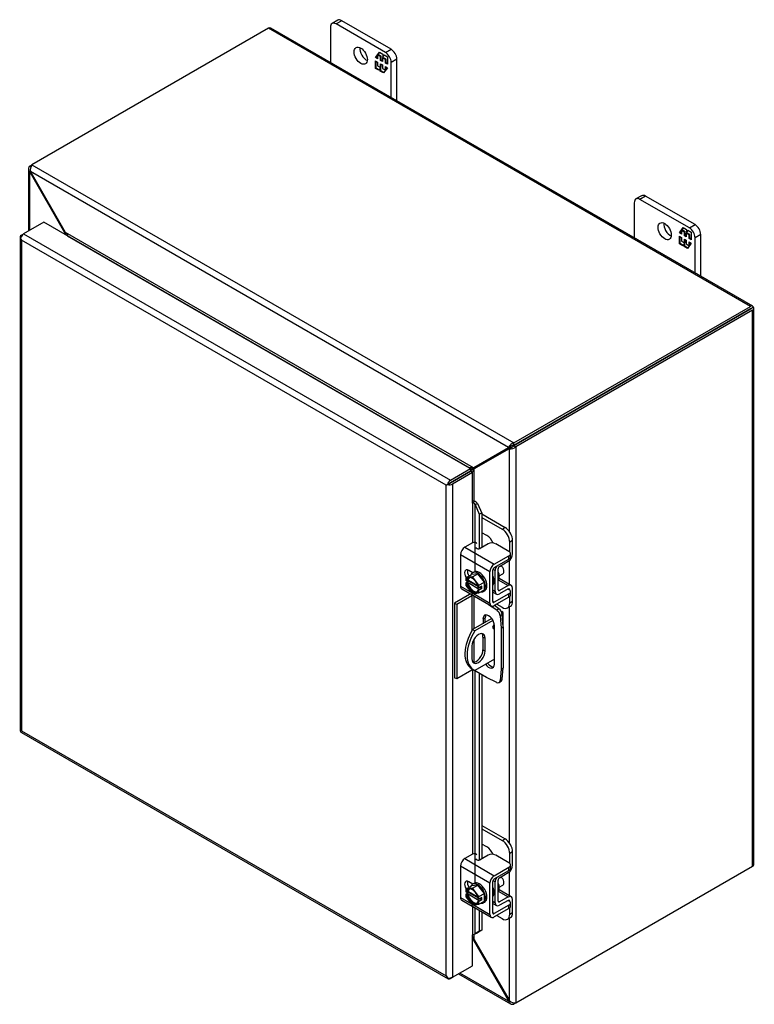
# Model space of a CAD drawing. Header units: inches. Extents: x 2 to 118, y 3 to 79.
# Tile 5 of 6: x 79 to 96, y 54 to 76. Entities that reach past the tile are written whole.
import ezdxf

# ---------------------------------------------------------------- set-up
doc = ezdxf.new("R2010")
doc.units = ezdxf.units.IN
doc.header["$MEASUREMENT"] = 0
for name, color, linetype in [('COM40153-1', 7, 'CONTINUOUS'), ('COM40153-2', 7, 'CONTINUOUS'), ('COM42667', 7, 'CONTINUOUS'), ('COM42780', 7, 'CONTINUOUS'), ('COM48443', 7, 'CONTINUOUS'), ('COM71780-3', 7, 'CONTINUOUS'), ('FET07710', 7, 'CONTINUOUS'), ('SCC19011', 7, 'CONTINUOUS'), ('SPR20265', 7, 'CONTINUOUS'), ('WAF25035', 7, 'CONTINUOUS')]:
    doc.layers.add(name, color=color, linetype=linetype)

msp = doc.modelspace()

# ---------------------------------------------------------------- linework, layer by layer
at = {"layer": 'COM40153-1', "color": 7}
for p, q in [((89.795, 62.696), (89.811, 62.687)), ((89.843, 62.337), (89.843, 62.642)), ((89.578, 62.523), (89.132, 62.265)), ((89.605, 62.48), (89.183, 62.236)), ((89.132, 62.265), (89.183, 62.236)), ((89.114, 61.885), (89.114, 61.589)), ((89.372, 62.093), (89.423, 62.063)), ((89.372, 62.093), (89.372, 61.796)), ((89.423, 61.767), (89.423, 62.063)), ((89.372, 61.796), (89.423, 61.767)), ((89.638, 61.58), (89.183, 61.317)), ((89.108, 61.359), (89.159, 61.33))]:
    msp.add_line(p, q, dxfattribs=at)
for centre, major_axis, start_param, end_param in [((89.735, 62.642), (-0.108, 0), 2.529725, 3.926991), ((89.644, 62.349), (-0.0313, -0.0541), 4.139289, 6.283185), ((89.593, 62.379), (0.0313, 0.0541), 4.093609, 5.210881), ((89.483, 62.008), (0.375, 0.65), 1.508132, 3.141593), ((89.534, 61.979), (0.375, 0.65), 1.508132, 3.204257), ((89.269, 61.974), (-0.109, -0.189), 2.356194, 5.497787), ((89.218, 62.004), (-0.109, -0.189), 2.356194, 2.906426), ((89.644, 62.349), (-0.0313, -0.0541), 0, 0.63978), ((89.269, 61.678), (0.109, 0.189), 2.356194, 5.497787), ((89.218, 61.707), (0.109, 0.189), 3.37676, 5.497787)]:
    msp.add_ellipse(centre, major_axis=major_axis, ratio=0.57735, start_param=start_param, end_param=end_param, dxfattribs=at)
at = {"layer": 'COM40153-2', "color": 7}
for p, q in [((89.06, 63.083), (88.712, 62.882)), ((89.111, 63.054), (88.763, 62.853)), ((89.111, 63.054), (89.111, 62.23)), ((89.161, 63.049), (89.161, 62.282)), ((88.712, 62.882), (88.712, 61.147)), ((88.763, 62.853), (88.712, 62.882)), ((88.763, 62.853), (88.763, 61.118)), ((89.499, 62.854), (89.691, 62.724)), ((89.742, 62.753), (89.637, 62.825)), ((89.691, 62.724), (89.742, 62.753)), ((89.822, 62.614), (89.772, 62.585)), ((89.772, 62.585), (89.792, 62.3)), ((89.843, 62.33), (89.822, 62.614)), ((89.373, 62.513), (89.423, 62.543)), ((89.373, 62.513), (89.373, 62.404)), ((89.423, 62.433), (89.423, 62.543)), ((89.638, 61.462), (89.638, 62.36)), ((89.792, 62.3), (89.843, 62.33)), ((89.792, 62.3), (89.792, 61.344)), ((89.843, 62.33), (89.843, 61.373)), ((89.161, 62.041), (89.161, 61.509)), ((89.111, 61.319), (88.763, 61.118)), ((89.111, 61.357), (89.111, 61.319)), ((89.161, 61.328), (89.161, 61.319)), ((89.455, 61.149), (89.161, 61.319)), ((89.792, 61.344), (89.772, 61.083)), ((89.792, 61.344), (89.843, 61.373)), ((89.822, 61.112), (89.843, 61.373)), ((88.763, 61.118), (88.712, 61.147)), ((89.691, 61.037), (89.455, 61.149)), ((89.746, 61.035), (89.797, 61.064)), ((89.772, 61.083), (89.822, 61.112))]:
    msp.add_line(p, q, dxfattribs=at)
for centre, major_axis, start_param, end_param in [((89.136, 63.039), (-0.108, 0), 5.211068, 5.497787), ((89.136, 63.039), (-0.036, 0), 4.484793, 5.497787), ((89.505, 62.437), (0.094, -0.162), 0.785398, 3.926991), ((89.556, 62.466), (0.094, -0.162), 3.416574, 3.926991), ((89.683, 62.627), (0.062, -0.108), 0.872665, 2.268928), ((89.734, 62.656), (-0.062, 0.108), 4.014257, 5.410521), ((89.505, 61.539), (-0.094, 0.162), 1.73559, 3.926991), ((89.556, 61.568), (-0.094, 0.162), 1.73559, 2.866611), ((89.136, 61.304), (0.036, 0), 0.785398, 2.356194), ((89.683, 61.143), (-0.062, 0.108), 2.443461, 3.839724), ((89.734, 61.172), (-0.062, 0.108), 3.141593, 3.839724)]:
    msp.add_ellipse(centre, major_axis=major_axis, ratio=0.57735, start_param=start_param, end_param=end_param, dxfattribs=at)
at = {"layer": 'COM42667', "color": 7}
for p, q in [((89.13, 64.286), (88.949, 64.182)), ((88.949, 64.182), (89.635, 63.786)), ((89.491, 64.263), (89.308, 64.157)), ((89.976, 64.085), (89.668, 64.263)), ((89.534, 63.61), (88.848, 64.006)), ((88.848, 64.006), (88.848, 63.279)), ((89.635, 63.786), (89.976, 63.983)), ((89.976, 63.905), (89.976, 63.983)), ((90.013, 63.956), (90.013, 64.034)), ((89.635, 63.708), (89.976, 63.905)), ((89.137, 63.591), (89.042, 63.645)), ((89.534, 62.883), (89.534, 63.61)), ((89.601, 62.921), (89.601, 63.649)), ((88.848, 63.279), (89.103, 63.131)), ((88.878, 63.213), (89.564, 62.817)), ((89.152, 63.103), (89.534, 62.883)), ((89.976, 63.099), (89.635, 62.902)), ((89.96, 63.21), (89.976, 63.201)), ((89.976, 63.021), (89.976, 63.099)), ((90.013, 63.072), (90.013, 63.15)), ((89.635, 62.902), (89.601, 62.921)), ((89.976, 63.021), (89.635, 62.824)), ((89.13, 57.039), (88.949, 56.934)), ((88.949, 56.934), (89.635, 56.538)), ((89.491, 57.016), (89.308, 56.91)), ((89.976, 56.837), (89.668, 57.016)), ((89.534, 56.363), (88.848, 56.759)), ((88.848, 56.759), (88.848, 56.031)), ((89.635, 56.538), (89.976, 56.735)), ((89.635, 56.461), (89.976, 56.658)), ((89.976, 56.658), (89.976, 56.735)), ((90.013, 56.709), (90.013, 56.786)), ((89.137, 56.343), (89.042, 56.398)), ((89.601, 55.674), (89.601, 56.402)), ((89.534, 55.635), (89.534, 56.363)), ((88.848, 56.031), (89.103, 55.884)), ((88.878, 55.966), (89.564, 55.57)), ((89.96, 55.963), (89.976, 55.954)), ((89.152, 55.856), (89.534, 55.635)), ((89.976, 55.852), (89.635, 55.655)), ((89.976, 55.774), (89.635, 55.577)), ((89.976, 55.774), (89.976, 55.852)), ((90.013, 55.825), (90.013, 55.903)), ((89.635, 55.655), (89.601, 55.674))]:
    msp.add_line(p, q, dxfattribs=at)
for centre, major_axis, start_param, end_param in [((88.949, 64.065), (-0.072, -0.124), 3.926991, 5.497787), ((89.172, 64.261), (-0.06, 0), 3.141593, 5.497787), ((89.265, 64.181), (0.06, 0), 2.929457, 5.497787), ((89.579, 64.212), (0.125, 0), 0.785398, 2.356194), ((89.888, 64.034), (-0.125, 0), 2.356194, 3.926991), ((89.888, 63.956), (-0.125, 0), 2.356194, 3.141593), ((89.635, 63.669), (0.072, 0.124), 0.785398, 2.356194), ((89.042, 63.53), (0.07, -0.122), 2.356194, 4.826451), ((89.109, 63.569), (0.07, -0.122), 3.6401, 4.826451), ((89.635, 63.669), (0.024, 0.0416), 0.785398, 2.356194), ((88.949, 63.337), (0.072, 0.124), 2.356194, 3.141593), ((89.888, 63.15), (-0.125, 0), 2.356194, 3.926991), ((89.888, 63.072), (-0.125, 0), 2.356194, 3.141593), ((89.635, 62.941), (0.071, 0.124), 2.356194, 3.926991), ((89.635, 62.941), (0.024, 0.0416), 2.356194, 3.926991), ((88.949, 56.818), (-0.072, -0.124), 3.926991, 5.497787), ((89.172, 57.014), (-0.06, 0), 3.141593, 5.497787), ((89.265, 56.934), (0.06, 0), 2.929457, 5.497787), ((89.579, 56.964), (0.125, 0), 0.785398, 2.356194), ((89.888, 56.786), (-0.125, 0), 2.356194, 3.926991), ((89.888, 56.709), (-0.125, 0), 2.356194, 3.141593), ((89.042, 56.283), (0.07, -0.122), 2.356194, 4.826451), ((89.109, 56.322), (0.07, -0.122), 3.6401, 4.826451), ((89.635, 56.422), (0.072, 0.124), 0.785398, 2.356194), ((89.635, 56.422), (0.024, 0.0416), 0.785398, 2.356194), ((88.949, 56.09), (0.072, 0.124), 2.356194, 3.141593), ((89.888, 55.903), (-0.125, 0), 2.356194, 3.926991), ((89.888, 55.825), (-0.125, 0), 2.356194, 3.141593), ((89.635, 55.694), (0.071, 0.124), 2.356194, 3.926991), ((89.635, 55.694), (0.024, 0.0416), 2.356194, 3.926991)]:
    msp.add_ellipse(centre, major_axis=major_axis, ratio=0.57735, start_param=start_param, end_param=end_param, dxfattribs=at)
at = {"layer": 'COM42780', "color": 7}
for p, q in [((89.345, 64.957), (89.885, 64.645)), ((89.345, 64.879), (89.818, 64.606)), ((89.818, 64.606), (89.885, 64.645)), ((89.464, 64.453), (89.345, 64.522)), ((90.062, 64.339), (89.995, 64.3)), ((89.995, 64.071), (89.995, 64.3)), ((90.062, 64.035), (90.062, 64.339)), ((89.758, 63.738), (89.962, 63.861)), ((89.605, 63.671), (89.657, 63.641)), ((89.657, 63.156), (89.657, 63.641)), ((89.725, 63.195), (89.725, 63.68)), ((89.729, 63.423), (89.962, 63.289)), ((90.032, 63.295), (89.748, 63.459)), ((89.962, 63.289), (89.758, 63.175)), ((89.601, 63.189), (89.657, 63.156)), ((89.601, 63.14), (89.687, 63.091)), ((89.725, 63.194), (89.758, 63.175)), ((89.961, 63.211), (89.757, 63.097)), ((89.961, 63.21), (89.995, 63.191)), ((89.995, 63.187), (89.995, 63.191)), ((89.995, 62.887), (89.995, 63.035)), ((90.062, 62.926), (90.062, 63.23)), ((89.692, 62.857), (89.818, 62.785)), ((89.943, 62.772), (90.01, 62.811)), ((89.995, 62.887), (90.062, 62.926)), ((89.345, 57.709), (89.885, 57.398)), ((89.345, 57.632), (89.818, 57.359)), ((89.818, 57.359), (89.885, 57.398)), ((89.464, 57.206), (89.345, 57.275)), ((90.062, 57.091), (89.995, 57.053)), ((90.062, 56.787), (90.062, 57.091)), ((89.995, 56.824), (89.995, 57.053)), ((89.758, 56.491), (89.962, 56.613)), ((89.605, 56.424), (89.657, 56.394)), ((89.657, 55.909), (89.657, 56.394)), ((89.725, 55.948), (89.725, 56.433)), ((89.729, 56.176), (89.962, 56.042)), ((90.032, 56.048), (89.748, 56.212)), ((89.601, 55.941), (89.657, 55.909)), ((89.725, 55.947), (89.758, 55.928)), ((89.961, 55.964), (89.757, 55.85)), ((89.962, 56.042), (89.758, 55.928)), ((89.961, 55.963), (89.995, 55.944)), ((89.995, 55.94), (89.995, 55.944)), ((90.062, 55.678), (90.062, 55.982)), ((89.601, 55.893), (89.687, 55.843)), ((89.995, 55.64), (89.995, 55.787)), ((89.692, 55.61), (89.818, 55.538)), ((89.943, 55.525), (90.01, 55.564)), ((89.995, 55.64), (90.062, 55.678))]:
    msp.add_line(p, q, dxfattribs=at)
for centre, major_axis, start_param, end_param in [((89.885, 64.441), (-0.125, 0.217), 3.926991, 5.497787), ((89.464, 64.249), (0.125, -0.217), 1.392108, 2.356194), ((89.818, 64.402), (0.125, -0.217), 0.785398, 2.356194), ((89.961, 63.976), (-0.072, -0.124), 0.802851, 2.356194), ((89.758, 63.699), (-0.071, -0.124), 4.744903, 5.497787), ((89.758, 63.699), (-0.024, -0.0416), 3.944444, 5.497787), ((89.615, 63.578), (0.097, -0.169), 0.133398, 1.437398), ((89.961, 63.171), (-0.072, -0.124), 2.356194, 3.909538), ((89.758, 63.215), (0.072, 0.124), 2.356194, 3.909538), ((89.758, 63.215), (0.024, 0.0416), 2.356194, 3.909538), ((89.961, 63.171), (-0.024, -0.0416), 2.356194, 3.909538), ((89.818, 62.989), (-0.125, 0.217), 2.356194, 3.926991), ((89.885, 63.028), (-0.125, 0.217), 3.141593, 3.926991), ((89.818, 57.155), (0.125, -0.217), 0.785398, 2.356194), ((89.885, 57.193), (-0.125, 0.217), 3.926991, 5.497787), ((89.464, 57.002), (0.125, -0.217), 1.392108, 2.356194), ((89.961, 56.729), (-0.071, -0.124), 0.802851, 2.356194), ((89.758, 56.452), (-0.072, -0.124), 4.744903, 5.497787), ((89.758, 56.452), (-0.024, -0.0416), 3.944444, 5.497787), ((89.615, 56.331), (0.097, -0.169), 0.133398, 1.437398), ((89.758, 55.967), (0.024, 0.0416), 2.356194, 3.909538), ((89.961, 55.924), (-0.024, -0.0416), 2.356194, 3.909538), ((89.961, 55.924), (-0.071, -0.124), 2.356194, 3.909538), ((89.758, 55.967), (0.071, 0.124), 2.356194, 3.909538), ((89.818, 55.742), (-0.125, 0.217), 2.356194, 3.926991), ((89.885, 55.78), (-0.125, 0.217), 3.141593, 3.926991)]:
    msp.add_ellipse(centre, major_axis=major_axis, ratio=0.57735, start_param=start_param, end_param=end_param, dxfattribs=at)
at = {"layer": 'COM48443', "color": 7}
for p, q in [((84.382, 76.264), (78.878, 73.086)), ((95.594, 69.79), (84.382, 76.264)), ((95.648, 69.796), (84.436, 76.269)), ((78.795, 72.987), (78.795, 71.54)), ((78.827, 73.056), (78.878, 73.086)), ((78.854, 73.041), (78.827, 73.056)), ((78.845, 72.928), (78.827, 72.918)), ((78.827, 71.559), (78.827, 72.918)), ((78.844, 72.895), (78.827, 72.918)), ((78.844, 72.895), (78.857, 72.902)), ((79.646, 71.505), (78.844, 72.895)), ((89.969, 66.506), (78.845, 72.928)), ((78.857, 72.902), (78.845, 72.928)), ((79.659, 71.512), (78.857, 72.902)), ((78.878, 73.086), (90.089, 66.613)), ((79.646, 71.505), (79.659, 71.512)), ((89.155, 66.029), (79.659, 71.512)), ((79.646, 71.459), (79.646, 71.505)), ((79.707, 71.426), (79.706, 71.425)), ((89.057, 66.027), (79.707, 71.426)), ((90.089, 66.613), (95.594, 69.79)), ((90.089, 66.554), (95.594, 69.732)), ((95.594, 69.732), (90.09, 66.554)), ((95.645, 69.702), (90.14, 66.524)), ((95.666, 69.773), (95.594, 69.732)), ((95.666, 69.773), (95.594, 69.732)), ((95.594, 69.732), (95.645, 69.761)), ((95.594, 69.732), (95.594, 69.732)), ((95.594, 69.732), (95.594, 69.732)), ((95.645, 56.756), (95.645, 69.702)), ((95.676, 56.8), (95.676, 69.746)), ((89.958, 66.493), (89.155, 66.029)), ((89.971, 66.471), (89.168, 66.007)), ((90.009, 66.522), (89.206, 66.059)), ((90.022, 66.5), (89.219, 66.037)), ((89.958, 66.493), (90.009, 66.522)), ((89.969, 66.506), (89.958, 66.493)), ((90.02, 66.535), (89.969, 66.506)), ((89.971, 66.471), (90.022, 66.5)), ((89.988, 66.474), (89.971, 66.471)), ((90.039, 66.503), (89.988, 66.474)), ((89.988, 64.548), (89.988, 66.474)), ((90.02, 66.535), (90.009, 66.522)), ((90.013, 66.531), (90.027, 66.538)), ((90.039, 66.503), (90.022, 66.5)), ((90.045, 66.508), (90.031, 66.499)), ((90.089, 66.554), (90.089, 66.613)), ((90.09, 66.554), (90.14, 66.524)), ((90.14, 66.524), (90.14, 53.578)), ((89.056, 66.027), (89.057, 66.027)), ((89.057, 66.027), (89.057, 66.026)), ((89.206, 66.059), (89.155, 66.029)), ((89.219, 66.037), (89.168, 66.007)), ((89.168, 65.256), (89.168, 66.007)), ((89.073, 65.948), (89.073, 65.949)), ((89.988, 63.321), (89.988, 63.879)), ((89.988, 57.3), (89.988, 62.798)), ((89.988, 56.074), (89.988, 56.632)), ((90.14, 53.578), (95.645, 56.756)), ((89.988, 53.629), (89.988, 55.551)), ((89.155, 55.034), (89.132, 55.048)), ((89.155, 55.034), (89.168, 55.042)), ((89.155, 55.034), (89.958, 53.644)), ((89.168, 55.042), (89.168, 55.17)), ((89.168, 55.042), (89.971, 53.652)), ((88.805, 54.254), (90.014, 53.556)), ((89.969, 53.618), (88.836, 54.272)), ((89.958, 53.644), (89.971, 53.652)), ((89.958, 53.644), (89.969, 53.618)), ((89.971, 53.652), (89.988, 53.629)), ((89.988, 53.629), (89.969, 53.618)), ((90.089, 53.58), (90.089, 53.549)), ((90.14, 53.578), (90.089, 53.549))]:
    msp.add_line(p, q, dxfattribs=at)
for centre, radius, start, end in [((78.888, 72.987), 0.0923, 131.3818, 228.6182), ((79.032, 72.971), 0.192, 143.5515, 192.9586), ((90.146, 66.429), 0.192, 107.0414, 156.4485), ((90.009, 66.665), 0.192, 263.5515, 312.9586), ((90.093, 66.406), 0.148, 91.3268, 119.2753), ((89.966, 66.628), 0.144, 300.272, 329.1259), ((91.849, 61.098), 5.595, 118.0355, 119.6858), ((86.224, 70.84), 5.635, 300.4684, 301.9581), ((90.06, 53.636), 0.0923, 191.3818, 288.6182), ((90.119, 53.769), 0.192, 227.0414, 276.4485)]:
    msp.add_arc(centre, radius, start, end, dxfattribs=at)
for centre, major_axis, ratio, start_param, end_param in [((84.382, 76.175), (-0.054, -0.0935), 0.57735, 3.141593, 3.926991), ((95.594, 69.702), (-0.054, -0.0935), 0.57735, 2.696031, 3.926991), ((95.568, 69.717), (-0.036, -0.0208), 0.000948, 2.356741, 3.927537), ((95.568, 69.717), (-0.036, -0.0207), 0.000948, 2.355648, 3.926445), ((95.568, 69.717), (0.108, 0.062), 0.000948, -0.784852, -0.445015), ((95.568, 69.717), (0.108, 0.062), 0.000948, 0.445015, 0.784852), ((95.568, 69.746), (-0.108, 0), 0.57735, 2.356194, 3.587154), ((95.568, 56.8), (-0.108, 0), 0.57735, 2.356194, 3.141593)]:
    msp.add_ellipse(centre, major_axis=major_axis, ratio=ratio, start_param=start_param, end_param=end_param, dxfattribs=at)
for points, knots in [([(79.707, 71.426), (79.708, 71.427), (79.709, 71.428), (79.71, 71.43), (79.711, 71.432), (79.711, 71.436), (79.71, 71.44), (79.708, 71.447), (79.706, 71.451), (79.702, 71.459), (79.7, 71.463), (79.692, 71.475), (79.686, 71.482), (79.673, 71.497), (79.666, 71.505), (79.659, 71.512)], [0, 0, 0, 0, 0.0625, 0.0625, 0.125, 0.125, 0.25, 0.25, 0.375, 0.375, 0.5, 0.5, 0.75, 0.75, 1, 1, 1, 1]), ([(79.646, 71.505), (79.649, 71.495), (79.651, 71.485), (79.654, 71.468), (79.655, 71.461), (79.655, 71.455)], [0, 0, 0, 0, 0.25, 0.25, 0.4064598, 0.4064598, 0.4064598, 0.4064598]), ([(89.155, 66.029), (89.148, 66.031), (89.14, 66.032), (89.124, 66.033), (89.116, 66.034), (89.103, 66.034), (89.099, 66.034), (89.09, 66.034), (89.085, 66.034), (89.076, 66.033), (89.072, 66.032), (89.065, 66.031), (89.063, 66.03), (89.06, 66.029), (89.058, 66.028), (89.057, 66.027)], [0, 0, 0, 0, 0.25, 0.25, 0.5, 0.5, 0.625, 0.625, 0.75, 0.75, 0.875, 0.875, 0.9375, 0.9375, 1, 1, 1, 1]), ([(89.126, 65.93), (89.126, 65.93), (89.126, 65.93), (89.129, 65.933), (89.131, 65.937), (89.137, 65.944), (89.139, 65.948), (89.144, 65.956), (89.146, 65.959), (89.152, 65.971), (89.156, 65.978), (89.163, 65.993), (89.166, 66), (89.168, 66.007)], [0.1218235, 0.1218235, 0.1218235, 0.1218235, 0.125, 0.125, 0.25, 0.25, 0.375, 0.375, 0.5, 0.5, 0.75, 0.75, 1, 1, 1, 1]), ([(89.168, 55.042), (89.166, 55.052), (89.163, 55.061), (89.156, 55.08), (89.152, 55.089), (89.146, 55.102), (89.144, 55.106), (89.139, 55.113), (89.137, 55.116), (89.134, 55.12), (89.133, 55.121), (89.132, 55.121)], [0, 0, 0, 0, 0.25, 0.25, 0.5, 0.5, 0.625, 0.625, 0.75, 0.75, 0.7782984, 0.7782984, 0.7782984, 0.7782984])]:
    msp.add_open_spline(points, degree=3, knots=knots, dxfattribs=at)
msp.add_open_spline([(89.133, 55.054), (89.141, 55.048), (89.148, 55.041), (89.155, 55.034)], degree=3, dxfattribs=at)
at = {"layer": 'COM71780-3', "color": 7}
for p, q in [((79.151, 71.746), (78.685, 71.476)), ((89.081, 66.012), (79.151, 71.746)), ((78.602, 71.403), (78.602, 59.922)), ((78.613, 71.376), (78.613, 71.376)), ((78.634, 71.447), (78.685, 71.476)), ((88.513, 65.626), (78.634, 71.33)), ((78.634, 71.33), (78.634, 59.908)), ((78.685, 71.476), (88.615, 65.743)), ((88.615, 65.743), (89.081, 66.012)), ((89.081, 66.012), (89.081, 65.953)), ((88.615, 65.684), (89.081, 65.953)), ((89.081, 65.953), (88.615, 65.684)), ((89.132, 65.924), (88.666, 65.655)), ((89.132, 65.924), (89.081, 65.953)), ((89.132, 65.209), (89.132, 65.924)), ((88.564, 65.655), (88.513, 65.626)), ((88.513, 54.204), (88.513, 65.626)), ((88.543, 65.643), (88.615, 65.684)), ((88.543, 65.643), (88.615, 65.684)), ((88.666, 65.655), (88.666, 54.174)), ((89.132, 65.209), (89.132, 64.287)), ((89.161, 65.215), (89.167, 65.257)), ((89.187, 65.178), (89.246, 65.202)), ((89.187, 65.178), (89.286, 64.955)), ((89.187, 63.615), (89.187, 65.178)), ((89.246, 65.202), (89.345, 64.979)), ((89.345, 64.979), (89.286, 64.955)), ((89.286, 64.955), (89.286, 64.149)), ((89.345, 64.979), (89.345, 64.178)), ((89.132, 63.593), (89.132, 63.588)), ((89.132, 61.325), (89.132, 57.04)), ((89.187, 56.368), (89.187, 61.304)), ((89.286, 61.247), (89.286, 56.902)), ((89.345, 61.213), (89.345, 56.931)), ((78.631, 59.873), (88.561, 54.139)), ((78.634, 59.908), (88.513, 54.204)), ((89.132, 56.346), (89.132, 56.341)), ((89.132, 55.819), (89.132, 55.158)), ((89.187, 55.184), (89.187, 55.787)), ((89.286, 55.73), (89.286, 55.243)), ((89.345, 55.696), (89.345, 55.267)), ((89.286, 55.243), (89.187, 55.184)), ((89.345, 55.267), (89.246, 55.208)), ((89.345, 55.267), (89.286, 55.243)), ((89.132, 54.443), (89.132, 55.158)), ((89.187, 55.184), (89.246, 55.208)), ((88.666, 54.174), (89.132, 54.443)), ((88.543, 54.162), (88.543, 54.162)), ((88.666, 54.174), (88.615, 54.145))]:
    msp.add_line(p, q, dxfattribs=at)
for centre, radius, start, end in [((89.082, 65.133), 0.114, 23.2734, 46.5882), ((89.114, 65.097), 0.169, 38.3968, 71.6578), ((89.434, 54.833), 0.429, 125.2045, 129.639), ((89.232, 55.107), 0.088, 117.4412, 127.5015)]:
    msp.add_arc(centre, radius, start, end, dxfattribs=at)
for centre, major_axis, ratio, start_param, end_param in [((78.71, 71.403), (0.108, 0), 0.57735, 2.356194, 3.587154), ((78.685, 71.388), (0.054, 0.0935), 0.57735, 0.785398, 2.016358), ((78.71, 71.374), (-0.076, 0.132), 0.577982, 1.231508, 1.571345), ((78.71, 71.374), (-0.076, 0.132), 0.577982, 1.230411, 1.570248), ((88.59, 65.67), (-0.108, -0.062), 0.000948, -1.124689, -0.784852), ((88.59, 65.67), (-0.108, -0.062), 0.000948, 0.784852, 1.124689), ((88.615, 65.655), (0.054, 0.0935), 0.57735, 0.785398, 2.016358), ((88.59, 65.699), (0.108, 0), 0.57735, 4.266828, 5.497787), ((88.59, 65.67), (0.036, 0.0208), 0.000948, 0.785944, 2.356741), ((88.59, 65.67), (0.036, 0.0207), 0.000948, 3.926445, 5.497241), ((89.158, 65.195), (0.108, 0), 0.57735, 1.48353, 1.808737), ((89.158, 65.195), (0.036, 0), 0.57735, 1.48353, 2.356194), ((78.71, 59.922), (0.108, 0), 0.57735, 3.141593, 3.587154), ((78.71, 59.952), (-0.108, -0.062), 0.000948, 0.445015, 0.784852), ((78.71, 59.952), (-0.108, -0.062), 0.000948, -0.784852, -0.445015), ((78.685, 59.966), (0.054, 0.0935), 0.57735, 2.696031, 3.141593), ((89.158, 55.143), (-0.036, 0), 0.57735, 4.625123, 5.497787), ((88.59, 54.248), (0.076, -0.132), 0.577982, 4.712938, 5.052774), ((88.59, 54.248), (0.076, -0.132), 0.577982, 4.71184, 5.051677), ((88.59, 54.218), (0.108, 0), 0.57735, 4.266828, 5.497787), ((88.615, 54.233), (0.054, 0.0935), 0.57735, 2.696031, 3.926991)]:
    msp.add_ellipse(centre, major_axis=major_axis, ratio=ratio, start_param=start_param, end_param=end_param, dxfattribs=at)
at = {"layer": 'FET07710', "color": 7}
for p, q in [((85.993, 76.448), (85.86, 76.372)), ((86.086, 76.439), (85.954, 76.363)), ((87.103, 75.699), (85.954, 76.363)), ((87.235, 75.776), (86.086, 76.439)), ((85.821, 76.286), (85.821, 75.469)), ((86.875, 75.582), (86.961, 75.705)), ((86.889, 75.59), (86.92, 75.635)), ((86.935, 75.65), (86.92, 75.642)), ((86.99, 75.602), (86.92, 75.642)), ((86.92, 75.642), (86.92, 75.555)), ((86.929, 75.647), (86.967, 75.702)), ((87.004, 75.61), (86.935, 75.65)), ((86.961, 75.705), (87.039, 75.661)), ((87.039, 75.661), (87.039, 75.597)), ((87.039, 75.597), (87.07, 75.642)), ((87.053, 75.605), (87.076, 75.639)), ((87.07, 75.642), (87.147, 75.598)), ((87.103, 75.699), (87.235, 75.776)), ((86.889, 75.59), (86.875, 75.582)), ((86.92, 75.555), (86.875, 75.582)), ((86.875, 75.329), (86.875, 75.502)), ((86.875, 75.502), (86.92, 75.476)), ((86.92, 75.572), (86.889, 75.59)), ((86.889, 75.337), (86.889, 75.494)), ((86.92, 75.476), (86.92, 75.389)), ((87.004, 75.61), (86.99, 75.602)), ((86.99, 75.515), (86.99, 75.602)), ((87.004, 75.524), (86.99, 75.515)), ((87.032, 75.491), (86.99, 75.515)), ((86.99, 75.349), (86.99, 75.436)), ((86.99, 75.436), (87.032, 75.411)), ((87.004, 75.524), (87.004, 75.61)), ((87.032, 75.507), (87.004, 75.524)), ((87.004, 75.358), (87.004, 75.428)), ((87.046, 75.586), (87.032, 75.577)), ((87.102, 75.537), (87.032, 75.577)), ((87.032, 75.577), (87.032, 75.491)), ((87.032, 75.411), (87.032, 75.325)), ((87.053, 75.605), (87.039, 75.597)), ((87.116, 75.545), (87.046, 75.586)), ((87.116, 75.545), (87.102, 75.537)), ((87.102, 75.451), (87.102, 75.537)), ((87.116, 75.459), (87.102, 75.451)), ((87.147, 75.424), (87.102, 75.451)), ((87.116, 75.459), (87.116, 75.545)), ((87.147, 75.441), (87.116, 75.459)), ((87.147, 75.598), (87.147, 75.424)), ((87.368, 75.546), (87.236, 75.47)), ((87.236, 74.652), (87.236, 75.47)), ((87.368, 74.576), (87.368, 75.546)), ((86.889, 75.337), (86.875, 75.329)), ((86.952, 75.285), (86.875, 75.329)), ((86.96, 75.296), (86.889, 75.337)), ((86.92, 75.389), (86.99, 75.349)), ((86.983, 75.33), (86.952, 75.285)), ((86.998, 75.338), (86.983, 75.33)), ((86.983, 75.266), (86.983, 75.33)), ((86.998, 75.274), (86.983, 75.266)), ((87.061, 75.222), (86.983, 75.266)), ((87.004, 75.358), (86.99, 75.349)), ((86.998, 75.274), (86.998, 75.338)), ((87.069, 75.233), (86.998, 75.274)), ((87.032, 75.325), (87.102, 75.285)), ((87.147, 75.345), (87.061, 75.222)), ((87.102, 75.285), (87.102, 75.371)), ((87.102, 75.371), (87.147, 75.345)), ((87.107, 75.288), (87.102, 75.285)), ((87.116, 75.3), (87.116, 75.363)), ((92.893, 72.204), (92.893, 71.386)), ((93.064, 72.366), (92.931, 72.289)), ((93.157, 72.357), (93.025, 72.28)), ((94.174, 71.617), (93.025, 72.28)), ((94.306, 71.693), (93.157, 72.357)), ((93.946, 71.499), (94.033, 71.623)), ((93.96, 71.507), (93.946, 71.499)), ((93.96, 71.507), (93.992, 71.552)), ((93.992, 71.489), (93.96, 71.507)), ((94.006, 71.568), (93.992, 71.559)), ((94.061, 71.519), (93.992, 71.559)), ((93.992, 71.559), (93.992, 71.473)), ((94, 71.564), (94.039, 71.619)), ((94.075, 71.528), (94.006, 71.568)), ((94.033, 71.623), (94.11, 71.578)), ((94.075, 71.528), (94.061, 71.519)), ((94.061, 71.433), (94.061, 71.519)), ((94.075, 71.441), (94.075, 71.528)), ((94.11, 71.578), (94.11, 71.515)), ((94.11, 71.515), (94.141, 71.56)), ((94.124, 71.523), (94.11, 71.515)), ((94.124, 71.523), (94.147, 71.556)), ((94.141, 71.56), (94.218, 71.515)), ((94.174, 71.617), (94.306, 71.693)), ((94.218, 71.515), (94.218, 71.342)), ((93.992, 71.473), (93.946, 71.499)), ((93.946, 71.246), (93.946, 71.42)), ((93.946, 71.42), (93.992, 71.393)), ((93.96, 71.255), (93.96, 71.412)), ((93.992, 71.393), (93.992, 71.307)), ((93.992, 71.307), (94.061, 71.267)), ((94.075, 71.441), (94.061, 71.433)), ((94.103, 71.408), (94.061, 71.433)), ((94.061, 71.267), (94.061, 71.353)), ((94.061, 71.353), (94.103, 71.329)), ((94.103, 71.425), (94.075, 71.441)), ((94.075, 71.275), (94.075, 71.345)), ((94.117, 71.503), (94.103, 71.495)), ((94.173, 71.455), (94.103, 71.495)), ((94.103, 71.495), (94.103, 71.408)), ((94.103, 71.329), (94.103, 71.242)), ((94.187, 71.463), (94.117, 71.503)), ((94.187, 71.463), (94.173, 71.455)), ((94.173, 71.368), (94.173, 71.455)), ((94.187, 71.377), (94.173, 71.368)), ((94.218, 71.342), (94.173, 71.368)), ((94.173, 71.202), (94.173, 71.289)), ((94.173, 71.289), (94.218, 71.262)), ((94.187, 71.377), (94.187, 71.463)), ((94.218, 71.358), (94.187, 71.377)), ((94.187, 71.218), (94.187, 71.281)), ((94.439, 71.463), (94.307, 71.387)), ((94.307, 70.57), (94.307, 71.387)), ((94.439, 70.494), (94.439, 71.463)), ((93.96, 71.255), (93.946, 71.246)), ((94.023, 71.202), (93.946, 71.246)), ((94.031, 71.214), (93.96, 71.255)), ((94.055, 71.247), (94.023, 71.202)), ((94.069, 71.255), (94.055, 71.247)), ((94.055, 71.184), (94.055, 71.247)), ((94.069, 71.192), (94.055, 71.184)), ((94.132, 71.139), (94.055, 71.184)), ((94.075, 71.275), (94.061, 71.267)), ((94.069, 71.192), (94.069, 71.255)), ((94.14, 71.151), (94.069, 71.192)), ((94.103, 71.242), (94.173, 71.202)), ((94.218, 71.262), (94.132, 71.139)), ((94.178, 71.206), (94.173, 71.202))]:
    msp.add_line(p, q, dxfattribs=at)
for centre, major_axis, start_param, end_param in [((85.954, 76.21), (0.094, -0.162), 2.356194, 3.926991), ((86.086, 76.286), (0.094, -0.162), 2.356194, 3.141593), ((86.661, 75.699), (-0.109, 0.189), 0.649107, 2.492486), ((87.103, 75.546), (0.094, -0.162), 0.785398, 2.356194), ((87.235, 75.622), (-0.094, 0.162), 3.926991, 5.497787), ((93.025, 72.127), (0.094, -0.162), 2.356194, 3.926991), ((93.157, 72.203), (0.094, -0.162), 2.356194, 3.141593), ((93.732, 71.617), (-0.109, 0.189), 0.649107, 2.492486), ((94.174, 71.464), (0.094, -0.162), 0.785398, 2.356194), ((94.306, 71.54), (-0.094, 0.162), 3.926991, 5.497787)]:
    msp.add_ellipse(centre, major_axis=major_axis, ratio=0.57735, start_param=start_param, end_param=end_param, dxfattribs=at)
for centre in [(86.529, 75.623), (93.6, 71.54)]:
    msp.add_ellipse(centre, major_axis=(-0.109, 0.189), ratio=0.57735, dxfattribs=at)
at = {"layer": 'SCC19011', "color": 7}
for p, q in [((88.975, 63.473), (89.103, 63.547)), ((89.127, 63.494), (88.975, 63.473)), ((89.255, 63.567), (89.103, 63.547)), ((89.127, 63.494), (89.255, 63.567)), ((89.279, 63.298), (89.127, 63.494)), ((89.407, 63.372), (89.255, 63.567)), ((89.752, 63.516), (89.834, 63.564)), ((88.975, 63.473), (88.975, 63.412)), ((88.99, 63.404), (88.975, 63.412)), ((89.043, 63.396), (88.975, 63.357)), ((88.975, 63.357), (88.975, 63.296)), ((88.975, 63.357), (88.99, 63.348)), ((88.975, 63.296), (89.127, 63.1)), ((89.025, 63.416), (89.004, 63.404)), ((89.004, 63.348), (89.025, 63.361)), ((89.259, 63.281), (89.025, 63.416)), ((89.025, 63.361), (89.286, 63.21)), ((89.043, 63.406), (89.043, 63.396)), ((89.043, 63.396), (89.262, 63.269)), ((89.279, 63.298), (89.407, 63.372)), ((89.279, 63.237), (89.279, 63.298)), ((89.347, 63.276), (89.279, 63.237)), ((89.347, 63.22), (89.347, 63.276)), ((89.407, 63.194), (89.407, 63.372)), ((89.127, 63.1), (89.279, 63.12)), ((89.279, 63.237), (89.265, 63.245)), ((89.286, 63.21), (89.265, 63.198)), ((89.265, 63.19), (89.279, 63.181)), ((89.347, 63.22), (89.279, 63.181)), ((89.279, 63.12), (89.407, 63.194)), ((89.279, 63.12), (89.279, 63.181)), ((89.298, 63.248), (89.347, 63.22)), ((88.975, 56.226), (89.103, 56.3)), ((89.127, 56.246), (88.975, 56.226)), ((88.975, 56.226), (88.975, 56.165)), ((88.99, 56.157), (88.975, 56.165)), ((89.025, 56.169), (89.004, 56.157)), ((89.259, 56.034), (89.025, 56.169)), ((89.043, 56.159), (89.043, 56.148)), ((89.255, 56.32), (89.103, 56.3)), ((89.127, 56.246), (89.255, 56.32)), ((89.279, 56.051), (89.127, 56.246)), ((89.407, 56.125), (89.255, 56.32)), ((89.752, 56.269), (89.834, 56.317)), ((89.043, 56.148), (88.975, 56.11)), ((88.975, 56.11), (88.975, 56.048)), ((88.975, 56.11), (88.99, 56.101)), ((88.975, 56.048), (89.127, 55.853)), ((89.004, 56.101), (89.025, 56.113)), ((89.025, 56.113), (89.286, 55.963)), ((89.043, 56.148), (89.262, 56.022)), ((89.279, 55.99), (89.265, 55.998)), ((89.286, 55.963), (89.265, 55.951)), ((89.265, 55.942), (89.279, 55.934)), ((89.279, 56.051), (89.407, 56.125)), ((89.279, 55.99), (89.279, 56.051)), ((89.347, 56.028), (89.279, 55.99)), ((89.347, 55.973), (89.279, 55.934)), ((89.279, 55.873), (89.407, 55.947)), ((89.279, 55.873), (89.279, 55.934)), ((89.298, 56.001), (89.347, 55.973)), ((89.347, 55.973), (89.347, 56.028)), ((89.407, 55.947), (89.407, 56.125)), ((89.127, 55.853), (89.279, 55.873))]:
    msp.add_line(p, q, dxfattribs=at)
for centre, start, end in [((88.997, 63.418), 242.8525, 296.623), ((88.997, 63.362), 242.8527, 296.6228), ((88.997, 56.171), 242.8525, 296.623), ((88.997, 56.115), 242.8527, 296.6228)]:
    msp.add_arc(centre, 0.0158, start, end, dxfattribs=at)
for centre, major_axis, start_param, end_param in [((89.773, 63.669), (0.061, -0.106), 0, 2.159159), ((89.127, 63.297), (0.099, -0.171), 0.958412, 3.753977), ((89.127, 63.297), (-0.099, 0.171), 0.958412, 3.753977), ((89.134, 63.301), (0.094, -0.162), 3.141593, 3.744649), ((89.134, 63.301), (-0.094, 0.162), 0.96774, 3.694684), ((89.156, 63.313), (0.094, -0.162), 3.254972, 3.744649), ((89.156, 63.313), (-0.094, 0.162), 0.96774, 3.028213), ((89.773, 56.422), (0.061, -0.106), 0, 2.159159), ((89.127, 56.05), (0.099, -0.171), 0.958412, 3.753977), ((89.134, 56.054), (0.094, -0.162), 3.141593, 3.744649), ((89.156, 56.066), (0.094, -0.162), 3.254972, 3.744649), ((89.127, 56.05), (-0.099, 0.171), 0.958412, 3.753977), ((89.134, 56.054), (-0.094, 0.162), 0.96774, 3.694684), ((89.156, 56.066), (-0.094, 0.162), 0.96774, 3.028213)]:
    msp.add_ellipse(centre, major_axis=major_axis, ratio=0.57735, start_param=start_param, end_param=end_param, dxfattribs=at)
for points, knots in [([(89.265, 63.245), (89.263, 63.246), (89.262, 63.248), (89.262, 63.25), (89.262, 63.251), (89.263, 63.252)], [0, 0, 0, 0, 0.5, 0.5, 0.7956866, 0.7956866, 0.7956866, 0.7956866]), ([(89.265, 63.198), (89.263, 63.197), (89.262, 63.195), (89.262, 63.192), (89.263, 63.191), (89.265, 63.19)], [0, 0, 0, 0, 0.5, 0.5, 1, 1, 1, 1]), ([(89.265, 55.998), (89.263, 55.999), (89.262, 56), (89.262, 56.003), (89.262, 56.004), (89.263, 56.005)], [0, 0, 0, 0, 0.5, 0.5, 0.7956866, 0.7956866, 0.7956866, 0.7956866]), ([(89.265, 55.951), (89.263, 55.949), (89.262, 55.948), (89.262, 55.945), (89.263, 55.943), (89.265, 55.942)], [0, 0, 0, 0, 0.5, 0.5, 1, 1, 1, 1])]:
    msp.add_open_spline(points, degree=3, knots=knots, dxfattribs=at)
at = {"layer": 'SPR20265', "color": 7}
for points in [[(89.602, 63.298), (89.605, 63.302), (89.621, 63.322), (89.637, 63.372), (89.629, 63.448), (89.611, 63.498), (89.601, 63.518)], [(89.602, 56.051), (89.605, 56.055), (89.621, 56.075), (89.637, 56.125), (89.629, 56.201), (89.611, 56.251), (89.601, 56.27)]]:
    msp.add_open_spline(points, degree=3, knots=[0.492661, 0.492661, 0.492661, 0.492661, 0.49540495, 0.50699867, 0.51872295, 0.52667302, 0.52667302, 0.52667302, 0.52667302], dxfattribs=at)
at = {"layer": 'WAF25035', "color": 7}
for p, q in [((89.162, 63.606), (89.13, 63.587)), ((89.38, 63.154), (89.412, 63.173)), ((89.162, 56.358), (89.13, 56.34)), ((89.38, 55.907), (89.412, 55.925))]:
    msp.add_line(p, q, dxfattribs=at)
for centre, start_param, end_param in [((89.255, 63.371), 0, 0.412589), ((89.255, 63.371), 2.729004, 6.283185), ((89.287, 63.389), 3.141593, 6.283185), ((89.287, 56.142), 3.141593, 6.283185), ((89.255, 56.123), 0, 0.412589), ((89.255, 56.123), 2.729004, 6.283185)]:
    msp.add_ellipse(centre, major_axis=(-0.125, 0.217), ratio=0.57735, start_param=start_param, end_param=end_param, dxfattribs=at)

doc.saveas('drawing.dxf')
